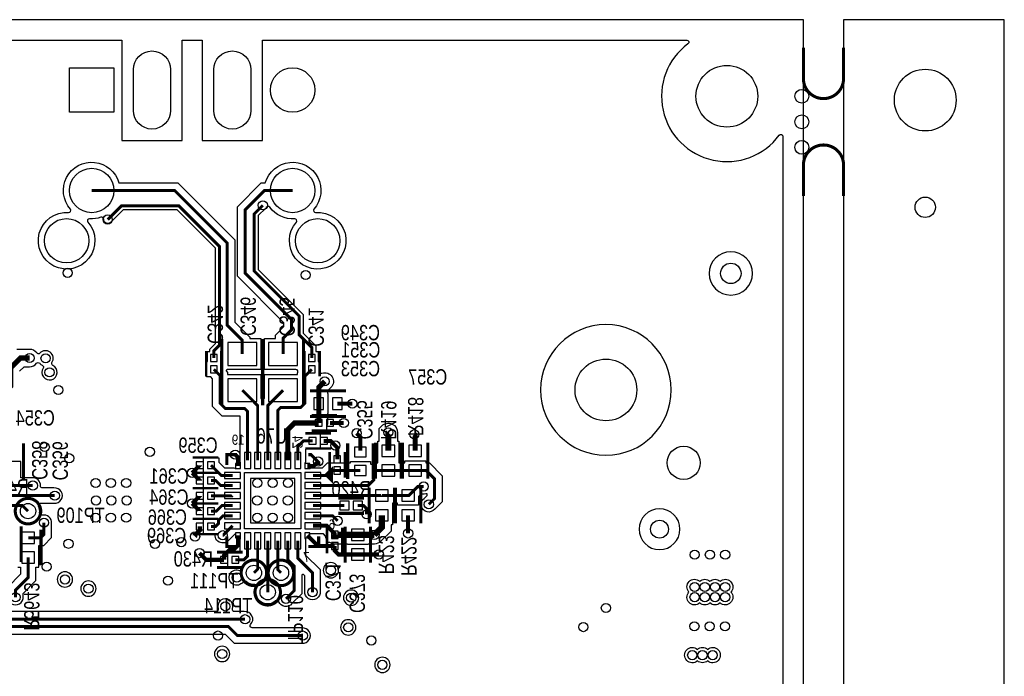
# Model space of a CAD drawing. Extents: x -394 to 5394, y -1015 to 6968.
# Tile 63 of 63: x 3464 to 5394, y 5682 to 6968. Entities that reach past the tile are written whole.
import ezdxf

# ---------------------------------------------------------------- set-up
doc = ezdxf.new("R2010")
doc.units = 0
for name, color, linetype in [('BG_OUTLINE', 95, 'CONTINUOUS'), ('ET_BOTTOM', 1, 'CONTINUOUS'), ('PG_SILKSCREEN_BOTTOM', 2, 'CONTINUOUS'), ('PIN_BOTTOM', 1, 'CONTINUOUS'), ('RD_SILKSCREEN_BOTTOM', 254, 'CONTINUOUS'), ('VC_BOTTOM', 1, 'CONTINUOUS')]:
    doc.layers.add(name, color=color, linetype=linetype)

msp = doc.modelspace()

# ---------------------------------------------------------------- linework, layer by layer
at = {"layer": 'BG_OUTLINE'}
msp.add_lwpolyline([(5000, 0), (5000, 6968.4848), (0, 6968.4848), (0, 0)], close=True, dxfattribs=at)
msp.add_lwpolyline([(5078.74, 0), (5393.7, 0), (5393.7, 6968.4848), (5078.74, 6968.4848), (5078.74, 0)], dxfattribs=at)
at = {"layer": 'BG_OUTLINE', "const_width": 6}
for points in [[(5078.74, 6913.9148), (5078.74, 6853.2848, -0.414214), (5039.37, 6813.9148, -0.414214), (5000, 6853.2848), (5000, 6913.9148)], [(5078.74, 6623.0548), (5078.74, 6683.6848, 0.414214), (5039.37, 6723.0548, 0.414214), (5000, 6683.6848), (5000, 6623.0548)]]:
    msp.add_lwpolyline(points, format="xyb", dxfattribs=at)
at = {"layer": 'ET_BOTTOM'}
for points in [[(3254.9845, 6928.4847), (3664.5041, 6928.4847), (3664.5041, 6731.6846), (3782.5045, 6731.6846), (3782.5045, 6928.4847), (3821.9841, 6928.4847), (3821.9841, 6731.6846), (3939.9845, 6731.6846), (3939.9845, 6928.4847), (4771.3884, 6928.4847, -0.722777), (4773.7714, 6921.272, 1.159345), (4952.7866, 6742.3024, -0.722877), (4959.9999, 6739.9202), (4959.9999, 1635.8132, -0.803016)], [(3464.0002, 6279.8288), (3472.886, 6288.7146), (3483.7443, 6288.7146, 0.233832), (3497.2574, 6295.3997, -0.480235), (3503.4995, 6295.5457, 0.107299), (3508.5344, 6291.6521, -0.453413), (3510.168, 6285.8606, 2.65908), (3529.1942, 6291.2275, -0.453413), (3527.5606, 6297.019, 0.925081), (3503.827, 6315.2208, -0.480239), (3497.5932, 6315.5745, 0.242624), (3483.7443, 6322.715), (3458.8026, 6322.715)], [(3441.088, 5838.6246, 1.114863), (3470.912, 5838.6246), (3470.9002, 5838.7326), (3470.9002, 5844.7281), (3495.885, 5869.7129), (3495.885, 5896.0651), (3501.485, 5896.0651), (3501.485, 5938.7477), (3511.4067, 5938.7477), (3526.6945, 5954.0355), (3526.6945, 5981.4422), (3526.7063, 5981.5502, 0.520481), (3508.2247, 5997.7441, -0.535191), (3503.3204, 6002.2448, 0.150147), (3501.388, 6015.615, -0.550338), (3505.0042, 6021.3246), (3531.4017, 6021.3246), (3531.5097, 6021.3128, 1.114863), (3531.5097, 6051.1368), (3531.4017, 6051.125), (3508.9838, 6051.125, -0.42645), (3504.9872, 6055.2913, 0.458891), (3488.3754, 6070.8268), (3488.2674, 6070.815), (3466.4345, 6070.815), (3466.4345, 6102.865), (3427.4341, 6102.865)], [(3325.4557, 5765.0998), (3866.8281, 5765.0998), (3884.8281, 5747.0998), (4017.2674, 5747.0998), (4017.3754, 5747.088, 1.114863), (4017.3754, 5776.912), (4017.2674, 5776.9002), (3919.7624, 5776.9002, -0.659299), (3916.8651, 5783.658, 0.69894), (3904.3754, 5808.912), (3904.2674, 5808.9002), (3885.1955, 5808.9002, -0.51624), (3881.4185, 5814.2169, 1.407644), (3853.0901, 5814.2169, -0.51624), (3849.3131, 5808.9002), (3307.5957, 5808.9002)]]:
    msp.add_lwpolyline(points, format="xyb", dxfattribs=at)
for points in [[(3997.6931, 5824.6044, -0.572609), (3972.0954, 5828.3725, 0.52111), (3965.7042, 5829.8382, -0.812834), (3929.3098, 5856.3553, 0.57366), (3925.3099, 5861.9849, -0.207475), (3907.9418, 5867.7506, 0.44718), (3902.0162, 5867.0881, -2.112835), (3895.9246, 5889.4751, 0.447175), (3901.3689, 5891.9064, -0.010772), (3901.6912, 5892.8434), (3901.8145, 5893.178), (3901.8145, 5895.5346), (3886.9743, 5895.5346, -0.054555), (3883.7517, 5895.8873), (3883.538, 5895.9346), (3871.9741, 5895.9346), (3871.9741, 5924.935), (3883.538, 5924.935), (3883.7517, 5924.9823, -0.054555), (3886.9743, 5925.335), (3896.0041, 5925.335), (3896.0041, 5947.6448, -0.08214), (3896.7976, 5952.4424), (3896.9041, 5952.7556), (3896.9041, 5963.1746), (3888.4462, 5963.1746), (3868.9062, 5943.6346), (3863.8069, 5943.6346), (3863.6989, 5943.6228, -0.42023), (3847.1322, 5957.2162, 0.388662), (3843.1477, 5960.8646), (3839.2879, 5960.8646, -0.054555), (3836.0653, 5961.2173), (3835.8516, 5961.2646), (3824.2877, 5961.2646), (3824.2877, 6110.265), (3835.8516, 6110.265), (3836.0653, 6110.3123, -0.109435), (3842.5105, 6110.3123), (3842.7242, 6110.265), (3854.2881, 6110.265), (3854.2881, 6101.8367), (3865.6298, 6090.495), (3881.3743, 6090.495, -0.08214), (3886.1719, 6089.7015), (3886.4851, 6089.595), (3896.9041, 6089.595), (3896.9041, 6100.014), (3896.7976, 6100.3272, -0.08214), (3896.0041, 6105.1248), (3896.0041, 6192.0998), (3860.828, 6192.0998), (3841.8941, 6211.0337), (3841.8941, 6265.2693), (3838.5124, 6268.651), (3830.0841, 6268.651), (3830.0841, 6280.2149), (3830.0368, 6280.4286, -0.109435), (3830.0368, 6286.8738), (3830.0841, 6287.0875), (3830.0841, 6298.6514), (3832.0841, 6298.6514), (3832.0841, 6318.6986), (3836.6841, 6318.6986), (3836.6841, 6322.8568), (3848.0998, 6334.2725), (3848.0998, 6520.7276), (3772.7276, 6596.0998), (3667.0219, 6596.0998), (3642.3606, 6571.4385, -0.686395), (3628.8839, 6577.4192, 0.531632), (3623.5784, 6581.3981, -0.102103), (3601.3356, 6578.4832, 0.669827), (3598.0274, 6571.8661, -5.057554), (3560.243, 6590.7564, 0.669827), (3563.5512, 6597.3735, -1.251501), (3658.857, 6648.735), (3774.3371, 6648.735), (3885.9002, 6537.1719), (3885.9002, 6376.1719), (3915.3345, 6346.7376), (3915.3345, 6344.121), (3936.9345, 6344.121), (3936.9345, 6283.1206), (3871.0154, 6283.1206, 0.668179), (3869.6012, 6279.7064), (3871.6945, 6277.6131), (3871.6945, 6273.255), (3936.9345, 6273.255), (3936.9345, 6227.3267), (3940.4343, 6223.8269), (3943.9341, 6227.3267), (3943.9341, 6273.255), (4008.3441, 6273.255), (4008.3441, 6276.1731), (4008.4632, 6276.2922, 0.668175), (4005.6348, 6283.1206), (3943.9341, 6283.1206), (3943.9341, 6344.121), (3965.5341, 6344.121), (3965.5341, 6350.6062), (3982.0998, 6367.1719), (3982.0998, 6374.8281), (3891.0998, 6465.8281), (3891.0998, 6602.1718), (3937.663, 6648.735), (3945.6316, 6648.735, -1.251501), (4040.9374, 6597.3735, 0.669827), (4044.2456, 6590.7564, -5.057554), (4006.4612, 6571.8661, 0.669827), (4003.153, 6578.4832, -0.259008), (3954.2563, 6601.1265, 0.537756), (3947.5894, 6600.8181, -0.061985), (3946.3906, 6599.2785), (3931.9002, 6584.7881), (3931.9002, 6479.2724), (4019.9002, 6391.2724), (4019.9002, 6354.2724), (4044.7945, 6329.3781), (4044.7945, 6318.6986), (4049.3945, 6318.6986), (4049.3945, 6298.6514), (4051.3945, 6298.6514), (4051.3945, 6287.0875), (4051.4418, 6286.8738, -0.109435), (4051.4418, 6280.4286), (4051.3945, 6280.2149), (4051.3945, 6279.9343, 0.511363), (4056.6527, 6276.1373, -0.790698), (4074.021, 6247.979), (4067.2845, 6241.2426), (4067.2845, 6235.9254), (4067.7845, 6235.9254), (4067.7845, 6196.925), (4067.2845, 6196.925), (4067.2845, 6178.4948, -0.116257), (4065.495, 6170.9027), (4065.2845, 6170.4809), (4065.2845, 6163.9946), (4059.1743, 6163.9946), (4058.7134, 6163.7314, -0.079093), (4053.7128, 6161.8439), (4052.1161, 6161.5151), (4052.1161, 6157.885), (4053.0909, 6157.885), (4053.0909, 6128.8846), (4041.527, 6128.8846), (4041.3133, 6128.8373, -0.054555), (4038.0907, 6128.4846), (4026.4962, 6128.4846), (4024.2245, 6126.2129), (4024.2245, 6105.1248, -0.08214), (4023.431, 6100.3272), (4023.3245, 6100.014), (4023.3245, 6089.595), (4033.7435, 6089.595), (4034.0567, 6089.7015, -0.08214), (4038.8543, 6090.495), (4057.4229, 6090.495), (4067.1893, 6100.2614), (4072.1141, 6100.2614), (4072.1141, 6100.3614), (4101.1145, 6100.3614), (4101.1145, 6100.265), (4112.4341, 6100.265), (4112.4341, 6102.865), (4151.4345, 6102.865), (4151.4345, 6099.4755, 0.668179), (4154.8487, 6098.0613), (4157.0524, 6100.265), (4166.1193, 6100.265), (4166.1193, 6142.9476), (4168.6193, 6142.9476), (4168.6193, 6167.4359), (4173.9162, 6172.7329, -0.686342), (4204.6222, 6159.1087), (4204.6197, 6159.0589), (4204.6197, 6142.9476), (4207.1197, 6142.9476), (4207.1197, 6100.265), (4218.8173, 6100.265), (4218.8173, 6104.365), (4259.8177, 6104.365), (4259.8177, 6100.265), (4267.1562, 6100.265), (4292.3115, 6075.1097), (4292.3115, 6024.2394), (4277.7612, 6009.6891), (4277.6931, 6009.6044, -1.114862), (4256.6044, 6030.6931), (4256.6891, 6030.7612), (4262.5111, 6036.5832), (4262.5111, 6039.6092), (4260.2409, 6039.6092), (4259.9804, 6039.5375, -0.094553), (4254.3754, 6039.088), (4254.2674, 6039.0998), (4250.4405, 6039.0998), (4245.9045, 6034.5638), (4245.9045, 6017.2259), (4204.9041, 6017.2259), (4204.9041, 6021.3259), (4194.5045, 6021.3259), (4194.5045, 5978.6433), (4192.0045, 5978.6433), (4192.0045, 5966.5289), (4172.1524, 5946.6767, -0.198912), (4159.4243, 5941.4046), (4147.4345, 5941.4046), (4147.4345, 5940.4046), (4106.4341, 5940.4046), (4106.4341, 5941.4046), (4081.6143, 5941.4046, -0.139685), (4072.1269, 5944.1078), (4071.6426, 5944.4082), (4067.1141, 5944.4082), (4067.1141, 5948.7214), (4066.7641, 5949.2323, -0.103826), (4063.9271, 5956.0624), (4063.8125, 5956.6689), (4059.3068, 5961.1746), (4038.8543, 5961.1746, -0.119534), (4031.5243, 5962.9524), (4031.0931, 5963.1746), (4023.3245, 5963.1746), (4023.3245, 5952.7556), (4023.431, 5952.4424, -0.08214), (4024.2245, 5947.6448), (4024.2245, 5919.8476), (4052.9002, 5891.1719), (4052.9002, 5848.7326), (4052.912, 5848.6246, -1.114863), (4023.088, 5848.6246), (4023.0998, 5848.7326), (4023.0998, 5878.8281), (4020.4887, 5881.4392, 0.668179), (4017.0745, 5880.025), (4017.0745, 5844.0024), (3997.7612, 5824.6891)], [(4900.2602, 6471.5148, 1), (4815.2598, 6471.5148, 1)], [(4740.9502, 6243.23, 1), (4485.0498, 6243.23, 1)], [(4758.1263, 5970.3938, 1), (4678.1259, 5970.3938, 1)], [(4089.0154, 5890, 1), (4059.015, 5890, 1)], [(3568.0002, 5872, 1), (3537.9998, 5872, 1)], [(3614.0002, 5854, 1), (3583.9998, 5854, 1)], [(4816.79, 5826.0394, -0.381959), (4796.79, 5826.0394, -0.945813), (4775.6094, 5847.22, -0.945813), (4796.79, 5868.4006, -0.381959), (4816.79, 5868.4006, -0.381959), (4836.79, 5868.4006, -0.945813), (4857.9706, 5847.22, -0.945813), (4836.79, 5826.0394, -0.381959)], [(4128.7845, 5836.2348, 1), (4098.7841, 5836.2348, 1)], [(4123.1145, 5778.0948, 1), (4093.1141, 5778.0948, 1)], [(3876.0002, 5726, 1), (3845.9998, 5726, 1)], [(4812.17, 5712.5494, -0.381959), (4792.17, 5712.5494, -2.236033), (4792.17, 5734.9106, -0.381959), (4812.17, 5734.9106, -2.236033)], [(4189.9945, 5704.6948, 1), (4159.9941, 5704.6948, 1)]]:
    msp.add_lwpolyline(points, format="xyb", close=True, dxfattribs=at)
for points, const_width in [([(3900.4343, 6313.6208), (3900.4343, 6340.5657), (3871, 6370), (3871, 6531), (3768.1652, 6633.8348), (3605.3943, 6633.8348)], 5.8), ([(3980.4343, 6313.6208), (3980.4343, 6344.4343), (3997, 6361), (3997, 6381), (3906, 6472), (3906, 6595.9999), (3943.8349, 6633.8348), (3999.0943, 6633.8348)], 5.8), ([(3844.5843, 6305.6984), (3844.5843, 6319.5844), (3856, 6331.0001), (3856, 6524), (3776, 6604), (3663.7495, 6604), (3636.7743, 6577.0248)], 5.8), ([(3940.8043, 6604.8648), (3924, 6588.0605), (3924, 6476), (4012, 6388), (4012, 6351), (4036.8943, 6326.1057), (4036.8943, 6305.6984)], 5.8), ([(3356.0939, 6185.7048), (3357, 6185.7048), (3357, 6214.4705), (3376.5295, 6234), (3430, 6234), (3447, 6251), (3447, 6286.8705), (3465.8443, 6305.7148), (3483.7443, 6305.7148)], 10), ([(3844.5843, 6283.6512), (3856.7943, 6271.4412), (3856.7943, 6217.2056), (3866.9999, 6207), (3905.1043, 6207), (3910.9043, 6201.2), (3910.9043, 6105.1248)], 5.8), ([(4036.8943, 6283.6512), (4023.2443, 6270.0012), (4023.2443, 6217.2444), (4014.9999, 6209), (3975.7543, 6209), (3969.9543, 6203.2), (3969.9543, 6105.1248)], 5.8), ([(4062, 6260), (4050.2843, 6248.2843), (4050.2843, 6216.4252)], 10), ([(3900.4343, 6242.7548), (3930.5843, 6212.6048), (3930.5843, 6105.1248)], 5.8), ([(3980.4343, 6242.7548), (3950.2743, 6212.5948), (3950.2743, 6105.1248)], 5.8), ([(4050.2843, 6216.4252), (4050.2843, 6178.4948)], 10), ([(4086.5047, 6216.4252), (4116.2547, 6216.4252)], 8), ([(4050.2843, 6178.4948), (4002.7043, 6178.4948), (3989.6443, 6165.4348), (3989.6443, 6105.1248)], 10), ([(4072.3315, 6178.4948), (4099.3343, 6178.4948)], 8), ([(4131.9343, 6123.9448), (4131.9343, 6151.0748), (4124.4743, 6158.5348)], 8), ([(4186.6195, 6123.9474), (4186.6195, 6159.98), (4186.6443, 6160.0048)], 12), ([(4237.5843, 6156.4048), (4239.3175, 6154.6716), (4239.3175, 6123.9474)], 10), ([(4038.0907, 6143.3848), (4020.3243, 6143.3848), (4009.3243, 6132.3848), (4009.3243, 6105.1248)], 5.8), ([(4060.1379, 6143.3848), (4073.6743, 6143.3848), (4082.7743, 6134.2848)], 8), ([(4086.6143, 6107.4084), (4086.6143, 6130.4448), (4082.7743, 6134.2848)], 8), ([(3892.2043, 6094.2948), (3892.2043, 6110.9048), (3886.6243, 6116.4848)], 8), ([(3817.2407, 6095.7648), (3817.2407, 6095.7576), (3802.2479, 6080.7648)], 8), ([(3839.2879, 6095.7648), (3859.4579, 6075.5948), (3881.3743, 6075.5948)], 5.8), ([(4049.1743, 6103.0348), (4040.4343, 6094.2948), (4028.0243, 6094.2948)], 8), ([(3817.2407, 6065.7648), (3817.2407, 6065.772), (3802.2479, 6080.7648)], 8), ([(4186.6195, 6085.3648), (4163.2243, 6085.3648), (4158, 6080.1405), (4158, 6067.0001), (4146.9147, 6055.9148), (4038.8543, 6055.9148)], 5.8), ([(4086.6143, 6085.3612), (4073.3612, 6085.3612), (4063.5948, 6075.5948), (4038.8543, 6075.5948)], 5.8), ([(4131.9343, 6085.3648), (4108.5343, 6085.3648), (4108.5307, 6085.3612), (4086.6143, 6085.3612)], 5.8), ([(4239.3175, 6085.3648), (4186.6195, 6085.3648)], 5.8), ([(4266, 6019), (4277.4113, 6030.4113), (4277.4113, 6068.9378), (4260.9843, 6085.3648), (4239.3175, 6085.3648)], 5.8), ([(3353.8543, 6055.9148), (3490, 6055.9148)], 5.8), ([(3881.3743, 6055.9148), (3858.0851, 6055.9148), (3848.2351, 6065.7648), (3839.2879, 6065.7648)], 5.8), ([(3353.8543, 6036.2248), (3533.1343, 6036.2248)], 5.8), ([(3817.2407, 6035.7648), (3817.2407, 6035.7576), (3802.2479, 6020.7648)], 8), ([(3839.2879, 6035.7648), (3880.9143, 6035.7648), (3881.3743, 6036.2248)], 5.8), ([(4038.8543, 6036.2248), (4174.003, 6036.2248), (4174.0043, 6036.2261)], 5.8), ([(4174.0043, 6036.2261), (4225.4043, 6036.2261)], 5.8), ([(4225.4043, 6036.2261), (4226.4947, 6036.2261), (4244.2686, 6054), (4256, 6054)], 5.8), ([(3817.2407, 6005.7648), (3817.2407, 6005.772), (3802.2479, 6020.7648)], 8), ([(3435.4664, 6016.5448), (3469.8343, 6016.5448), (3480.5943, 6005.7848)], 5.8), ([(3881.3743, 6016.5448), (3860.5448, 6016.5448), (3849.7648, 6005.7648), (3839.2879, 6005.7648)], 5.8), ([(4100.7543, 6016.5448), (4038.8543, 6016.5448)], 5.8), ([(4126.7385, 6016.5448), (4138.2243, 6016.5448), (4144.0243, 6010.7448), (4144.0243, 5999.6548)], 5.8), ([(4174.0043, 5997.6435), (4174.0043, 5973.9848), (4159.4243, 5959.4048)], 12), ([(4225.4043, 5997.6435), (4225.4043, 5962.1448)], 8), ([(3480.9848, 5953.6479), (3505.2348, 5953.6479), (3511.7943, 5960.2074), (3511.7943, 5983.1748)], 5.8), ([(3881.3743, 5996.8548), (3862.8548, 5996.8548), (3854, 5988), (3854, 5981.5694), (3848.1954, 5975.7648), (3839.2879, 5975.7648)], 5.8), ([(4038.8543, 5996.8548), (4077.1743, 5996.8548), (4087.2143, 5986.8148)], 5.8), ([(3817.2407, 5975.7648), (3817.2407, 5968.2408), (3808.2695, 5959.2696), (3808.2695, 5956.2695), (3808, 5956)], 8), ([(3881.3743, 5977.1748), (3862.7343, 5958.5348), (3862.0743, 5958.5348)], 5.8), ([(3892.2043, 5958.4748), (3892.2043, 5939), (3884.2043, 5931), (3876.5095, 5931), (3864.9343, 5919.4248), (3864.9343, 5910.4348)], 8), ([(4081.6143, 5937.3612), (4049.1379, 5937.3612), (4028.0243, 5958.4748)], 8), ([(4038.8543, 5977.1748), (4065.9343, 5977.1748), (4081.6143, 5961.4948), (4081.6143, 5959.4084)], 8), ([(4126.9343, 5959.4048), (4081.6143, 5959.4048), (4081.6143, 5959.4084)], 12), ([(4126.9343, 5959.4048), (4159.4243, 5959.4048)], 12), ([(3910.9043, 5947.6448), (3910.9043, 5917.9448), (3903.3943, 5910.4348), (3886.9743, 5910.4348)], 5.8), ([(3930.5843, 5947.6448), (3930.5843, 5892.2048), (3923.2743, 5884.8948)], 5.8), ([(3950.2743, 5947.6448), (3950.2743, 5846.8948)], 5.8), ([(3976.2743, 5884.8948), (3969.9543, 5891.2148), (3969.9543, 5947.6448)], 5.8), ([(3986, 5834), (4002.1743, 5850.1743), (4002.1743, 5897.8257), (3989.6443, 5910.3557), (3989.6443, 5947.6448)], 5.8), ([(4038, 5847), (4038, 5885), (4009.3243, 5913.6757), (4009.3243, 5947.6448)], 5.8), ([(3864.9343, 5910.4348), (3829.7743, 5910.4348), (3816.5743, 5923.6348)], 8), ([(4126.9343, 5920.8248), (4089, 5920.8248), (4081.6143, 5928.2105), (4081.6143, 5937.3612)], 8), ([(4126.9343, 5920.8248), (4168.1143, 5920.8248)], 8), ([(3480.9848, 5915.0653), (3480.9848, 5875.8848), (3456, 5850.9), (3456, 5837)], 5.8), ([(2172, 5548), (2660, 5548), (2710, 5598), (3117.7676, 5598), (3313.7676, 5794), (3906, 5794)], 5.8), ([(2250, 5518), (2264, 5532), (2665, 5532), (2715, 5582), (3121.2838, 5582), (3319.2838, 5780), (3873, 5780), (3891, 5762), (4019, 5762)], 5.8)]:
    msp.add_lwpolyline(points, dxfattribs=dict(at, const_width=const_width))
msp.add_lwpolyline([(3904.8745, 5971.145), (3904.8745, 6081.6246), (4015.3541, 6081.6246), (4015.3541, 5971.145)], close=True, dxfattribs=at)
msp.add_lwpolyline([(3460.4846, 5896.0651), (3466.0846, 5896.0651), (3466.0846, 5882.0567), (3441.0998, 5857.0719)], dxfattribs=at)
at = {"layer": 'PG_SILKSCREEN_BOTTOM'}
for points, const_width in [([(3860.4343, 6343.1878), (3860.4343, 6213.1878)], 6), ([(3940.4343, 6343.1878), (3940.4343, 6213.1878)], 6), ([(3940.4343, 6343.1878), (3940.4343, 6213.1878)], 6), ([(4020.4343, 6343.1878), (4020.4343, 6213.1878)], 6), ([(3829.5843, 6319.6748), (3829.5843, 6269.6748)], 5), ([(3859.5843, 6319.6748), (3859.5843, 6269.6748)], 5), ([(4021.8943, 6319.6748), (4021.8943, 6269.6748)], 5), ([(4051.8943, 6319.6748), (4051.8943, 6269.6748)], 5), ([(4033.3945, 6241.4252), (4103.3945, 6241.4252)], 6), ([(4033.3945, 6191.4252), (4103.3945, 6191.4252)], 6), ([(4036.3079, 6193.4948), (4086.3079, 6193.4948)], 5), ([(4024.1143, 6158.3848), (4074.1143, 6158.3848)], 5), ([(4036.3079, 6163.4948), (4086.3079, 6163.4948)], 5), ([(3471.9343, 6068.475), (3471.9343, 6138.475)], 6), ([(4106.9343, 6068.475), (4106.9343, 6138.475)], 6), ([(4156.9343, 6068.475), (4156.9343, 6138.475)], 6), ([(4161.6195, 6069.6561), (4161.6195, 6139.6561)], 6), ([(4211.6195, 6069.6561), (4211.6195, 6139.6561)], 6), ([(4214.3175, 6139.6561), (4214.3175, 6069.6561)], 6), ([(4264.3175, 6139.6561), (4264.3175, 6069.6561)], 6), ([(3890.1143, 6116.3848), (3870.1143, 6116.3848), (3870.1143, 6096.3848)], 6), ([(4024.1143, 6128.3848), (4074.1143, 6128.3848)], 5), ([(4030.1143, 6116.3848), (4035.1143, 6116.3848), (4050.1143, 6101.3848), (4050.1143, 6096.3848)], 6), ([(4071.6143, 6071.3848), (4071.6143, 6121.3848)], 5), ([(4101.6143, 6071.3848), (4101.6143, 6121.3848)], 5), ([(3853.2643, 6110.7648), (3803.2643, 6110.7648)], 5), ([(3853.2643, 6080.7648), (3803.2643, 6080.7648)], 5), ([(3853.2643, 6080.7648), (3803.2643, 6080.7648)], 5), ([(4065.1143, 6076.3848), (4075.1143, 6086.3848), (4075.1143, 6066.3848), (4065.1143, 6076.3848)], 6), ([(3853.2643, 6050.7648), (3803.2643, 6050.7648)], 5), ([(3853.2643, 6050.7648), (3803.2643, 6050.7648)], 5), ([(4149.0043, 6051.9348), (4149.0043, 5981.9348)], 6), ([(4199.0043, 6051.9348), (4199.0043, 5981.9348)], 6), ([(4200.4043, 5981.9348), (4200.4043, 6051.9348)], 6), ([(4250.4043, 5981.9348), (4250.4043, 6051.9348)], 6), ([(3853.2643, 6020.7648), (3803.2643, 6020.7648)], 5), ([(3853.2643, 6020.7648), (3803.2643, 6020.7648)], 5), ([(4088.7464, 6031.5448), (4138.7464, 6031.5448)], 6), ([(4088.7464, 6001.5448), (4138.7464, 6001.5448)], 6), ([(3853.2643, 5990.7648), (3803.2643, 5990.7648)], 5), ([(3853.2643, 5990.7648), (3803.2643, 5990.7648)], 5), ([(3466.9343, 5976.2946), (3466.9343, 5906.2946)], 6), ([(3505.9848, 5899.3566), (3505.9848, 5969.3566)], 6), ([(3853.2643, 5960.7648), (3803.2643, 5960.7648)], 5), ([(4066.6143, 5973.3848), (4066.6143, 5923.3848)], 5), ([(4096.6143, 5973.3848), (4096.6143, 5923.3848)], 5), ([(4101.9343, 5975.1148), (4101.9343, 5905.1148)], 6), ([(4151.9343, 5975.1148), (4151.9343, 5905.1148)], 6), ([(3890.1143, 5936.3848), (3870.1143, 5936.3848), (3870.1143, 5956.3848)], 6), ([(4050.1143, 5956.3848), (4050.1143, 5936.3848), (4030.1143, 5936.3848)], 6), ([(3900.9543, 5925.4348), (3850.9543, 5925.4348)], 6), ([(3900.9543, 5895.4348), (3850.9543, 5895.4348)], 6)]:
    msp.add_lwpolyline(points, dxfattribs=dict(at, const_width=const_width))
at = {"layer": 'PG_SILKSCREEN_BOTTOM', "const_width": 6}
for points in [[(3505.5943, 6005.7848, 1), (3455.5943, 6005.7848, 1), (3505.5943, 6005.7848)], [(3948.2743, 5884.8948, 1), (3898.2743, 5884.8948, 1), (3948.2743, 5884.8948)], [(4001.2743, 5884.8948, 1), (3951.2743, 5884.8948, 1), (4001.2743, 5884.8948)], [(3975.2743, 5846.8948, 1), (3925.2743, 5846.8948, 1), (3975.2743, 5846.8948)]]:
    msp.add_lwpolyline(points, format="xyb", dxfattribs=at)
at = {"layer": 'PIN_BOTTOM'}
for points in [[(3687.0043, 6790.6848), (3687.0043, 6870.6848, -1), (3760.0043, 6870.6848), (3760.0043, 6790.6848, -1)], [(3844.4843, 6790.6848), (3844.4843, 6870.6848, -1), (3917.4843, 6870.6848), (3917.4843, 6790.6848, -1)]]:
    msp.add_lwpolyline(points, format="xyb", close=True, dxfattribs=at)
for points in [[(3648.8943, 6874.1848), (3648.8943, 6787.1848), (3561.8943, 6787.1848), (3561.8943, 6874.1848)], [(3928.9343, 6336.1208), (3871.9343, 6336.1208), (3871.9343, 6291.1208), (3928.9343, 6291.1208)], [(4008.9343, 6336.1208), (3951.9343, 6336.1208), (3951.9343, 6291.1208), (4008.9343, 6291.1208)], [(3851.0843, 6312.6984), (3838.0843, 6312.6984), (3838.0843, 6298.6984), (3851.0843, 6298.6984)], [(4043.3943, 6312.6984), (4030.3943, 6312.6984), (4030.3943, 6298.6984), (4043.3943, 6298.6984)], [(3851.0843, 6290.6512), (3838.0843, 6290.6512), (3838.0843, 6276.6512), (3851.0843, 6276.6512)], [(4043.3943, 6290.6512), (4030.3943, 6290.6512), (4030.3943, 6276.6512), (4043.3943, 6276.6512)], [(3928.9343, 6265.2548), (3871.9343, 6265.2548), (3871.9343, 6220.2548), (3928.9343, 6220.2548)], [(4008.9343, 6265.2548), (3951.9343, 6265.2548), (3951.9343, 6220.2548), (4008.9343, 6220.2548)], [(4040.7843, 6227.9252), (4040.7843, 6204.9252), (4059.7843, 6204.9252), (4059.7843, 6227.9252)], [(4077.0047, 6227.9252), (4077.0047, 6204.9252), (4096.0047, 6204.9252), (4096.0047, 6227.9252)], [(4043.2843, 6184.9948), (4043.2843, 6171.9948), (4057.2843, 6171.9948), (4057.2843, 6184.9948)], [(4065.3315, 6184.9948), (4065.3315, 6171.9948), (4079.3315, 6171.9948), (4079.3315, 6184.9948)], [(4031.0907, 6149.8848), (4031.0907, 6136.8848), (4045.0907, 6136.8848), (4045.0907, 6149.8848)], [(4053.1379, 6149.8848), (4053.1379, 6136.8848), (4067.1379, 6136.8848), (4067.1379, 6149.8848)], [(3904.9043, 6089.6248), (3916.9043, 6089.6248), (3916.9043, 6120.6248), (3904.9043, 6120.6248)], [(3924.5843, 6089.6248), (3936.5843, 6089.6248), (3936.5843, 6120.6248), (3924.5843, 6120.6248)], [(3944.2743, 6089.6248), (3956.2743, 6089.6248), (3956.2743, 6120.6248), (3944.2743, 6120.6248)], [(3963.9543, 6089.6248), (3975.9543, 6089.6248), (3975.9543, 6120.6248), (3963.9543, 6120.6248)], [(3983.6443, 6089.6248), (3995.6443, 6089.6248), (3995.6443, 6120.6248), (3983.6443, 6120.6248)], [(4003.3243, 6089.6248), (4015.3243, 6089.6248), (4015.3243, 6120.6248), (4003.3243, 6120.6248)], [(4120.4343, 6112.0852), (4143.4343, 6112.0852), (4143.4343, 6131.0852), (4120.4343, 6131.0852)], [(4174.1195, 6112.9474), (4199.1195, 6112.9474), (4199.1195, 6134.9474), (4174.1195, 6134.9474)], [(4251.8175, 6134.9474), (4226.8175, 6134.9474), (4226.8175, 6112.9474), (4251.8175, 6112.9474)], [(3824.2407, 6089.2648), (3824.2407, 6102.2648), (3810.2407, 6102.2648), (3810.2407, 6089.2648)], [(3846.2879, 6089.2648), (3846.2879, 6102.2648), (3832.2879, 6102.2648), (3832.2879, 6089.2648)], [(3897.2043, 6089.2948), (3897.2043, 6099.2948), (3887.2043, 6099.2948), (3887.2043, 6089.2948)], [(4033.0243, 6089.2948), (4033.0243, 6099.2948), (4023.0243, 6099.2948), (4023.0243, 6089.2948)], [(4080.1143, 6100.4084), (4093.1143, 6100.4084), (4093.1143, 6114.4084), (4080.1143, 6114.4084)], [(3896.8743, 6069.5948), (3896.8743, 6081.5948), (3865.8743, 6081.5948), (3865.8743, 6069.5948)], [(4054.3543, 6069.5948), (4054.3543, 6081.5948), (4023.3543, 6081.5948), (4023.3543, 6069.5948)], [(4080.1143, 6078.3612), (4093.1143, 6078.3612), (4093.1143, 6092.3612), (4080.1143, 6092.3612)], [(4120.4343, 6075.8648), (4143.4343, 6075.8648), (4143.4343, 6094.8648), (4120.4343, 6094.8648)], [(4174.1195, 6074.3648), (4199.1195, 6074.3648), (4199.1195, 6096.3648), (4174.1195, 6096.3648)], [(4251.8175, 6096.3648), (4226.8175, 6096.3648), (4226.8175, 6074.3648), (4251.8175, 6074.3648)], [(3824.2407, 6059.2648), (3824.2407, 6072.2648), (3810.2407, 6072.2648), (3810.2407, 6059.2648)], [(3846.2879, 6059.2648), (3846.2879, 6072.2648), (3832.2879, 6072.2648), (3832.2879, 6059.2648)], [(3896.8743, 6049.9148), (3896.8743, 6061.9148), (3865.8743, 6061.9148), (3865.8743, 6049.9148)], [(4003.6143, 5982.8848), (4003.6143, 6069.8848), (3916.6143, 6069.8848), (3916.6143, 5982.8848)], [(4054.3543, 6049.9148), (4054.3543, 6061.9148), (4023.3543, 6061.9148), (4023.3543, 6049.9148)], [(3824.2407, 6029.2648), (3824.2407, 6042.2648), (3810.2407, 6042.2648), (3810.2407, 6029.2648)], [(3846.2879, 6029.2648), (3846.2879, 6042.2648), (3832.2879, 6042.2648), (3832.2879, 6029.2648)], [(3896.8743, 6030.2248), (3896.8743, 6042.2248), (3865.8743, 6042.2248), (3865.8743, 6030.2248)], [(4054.3543, 6030.2248), (4054.3543, 6042.2248), (4023.3543, 6042.2248), (4023.3543, 6030.2248)], [(4186.5043, 6047.2261), (4161.5043, 6047.2261), (4161.5043, 6025.2261), (4186.5043, 6025.2261)], [(4212.9043, 6025.2261), (4237.9043, 6025.2261), (4237.9043, 6047.2261), (4212.9043, 6047.2261)], [(3896.8743, 6010.5448), (3896.8743, 6022.5448), (3865.8743, 6022.5448), (3865.8743, 6010.5448)], [(4054.3543, 6010.5448), (4054.3543, 6022.5448), (4023.3543, 6022.5448), (4023.3543, 6010.5448)], [(4091.7543, 6025.0448), (4091.7543, 6008.0448), (4109.7543, 6008.0448), (4109.7543, 6025.0448)], [(4117.7385, 6025.0448), (4117.7385, 6008.0448), (4135.7385, 6008.0448), (4135.7385, 6025.0448)], [(3824.2407, 5999.2648), (3824.2407, 6012.2648), (3810.2407, 6012.2648), (3810.2407, 5999.2648)], [(3846.2879, 5999.2648), (3846.2879, 6012.2648), (3832.2879, 6012.2648), (3832.2879, 5999.2648)], [(3896.8743, 5990.8548), (3896.8743, 6002.8548), (3865.8743, 6002.8548), (3865.8743, 5990.8548)], [(4054.3543, 5990.8548), (4054.3543, 6002.8548), (4023.3543, 6002.8548), (4023.3543, 5990.8548)], [(4186.5043, 6008.6435), (4161.5043, 6008.6435), (4161.5043, 5986.6435), (4186.5043, 5986.6435)], [(4212.9043, 5986.6435), (4237.9043, 5986.6435), (4237.9043, 6008.6435), (4212.9043, 6008.6435)], [(3824.2407, 5969.2648), (3824.2407, 5982.2648), (3810.2407, 5982.2648), (3810.2407, 5969.2648)], [(3846.2879, 5969.2648), (3846.2879, 5982.2648), (3832.2879, 5982.2648), (3832.2879, 5969.2648)], [(3896.8743, 5971.1748), (3896.8743, 5983.1748), (3865.8743, 5983.1748), (3865.8743, 5971.1748)], [(4054.3543, 5971.1748), (4054.3543, 5983.1748), (4023.3543, 5983.1748), (4023.3543, 5971.1748)], [(3468.4848, 5942.6479), (3493.4848, 5942.6479), (3493.4848, 5964.6479), (3468.4848, 5964.6479)], [(3897.2043, 5953.4748), (3897.2043, 5963.4748), (3887.2043, 5963.4748), (3887.2043, 5953.4748)], [(3904.9043, 5932.1448), (3916.9043, 5932.1448), (3916.9043, 5963.1448), (3904.9043, 5963.1448)], [(3924.5843, 5932.1448), (3936.5843, 5932.1448), (3936.5843, 5963.1448), (3924.5843, 5963.1448)], [(3944.2743, 5932.1448), (3956.2743, 5932.1448), (3956.2743, 5963.1448), (3944.2743, 5963.1448)], [(3963.9543, 5932.1448), (3975.9543, 5932.1448), (3975.9543, 5963.1448), (3963.9543, 5963.1448)], [(3983.6443, 5932.1448), (3995.6443, 5932.1448), (3995.6443, 5963.1448), (3983.6443, 5963.1448)], [(4003.3243, 5932.1448), (4015.3243, 5932.1448), (4015.3243, 5963.1448), (4003.3243, 5963.1448)], [(4033.0243, 5953.4748), (4033.0243, 5963.4748), (4023.0243, 5963.4748), (4023.0243, 5953.4748)], [(4088.1143, 5966.4084), (4075.1143, 5966.4084), (4075.1143, 5952.4084), (4088.1143, 5952.4084)], [(4139.4343, 5970.4048), (4114.4343, 5970.4048), (4114.4343, 5948.4048), (4139.4343, 5948.4048)], [(4088.1143, 5944.3612), (4075.1143, 5944.3612), (4075.1143, 5930.3612), (4088.1143, 5930.3612)], [(3468.4848, 5904.0653), (3493.4848, 5904.0653), (3493.4848, 5926.0653), (3468.4848, 5926.0653)], [(4139.4343, 5931.8248), (4114.4343, 5931.8248), (4114.4343, 5909.8248), (4139.4343, 5909.8248)], [(3871.9343, 5903.9348), (3871.9343, 5916.9348), (3857.9343, 5916.9348), (3857.9343, 5903.9348)], [(3893.9743, 5903.9348), (3893.9743, 5916.9348), (3879.9743, 5916.9348), (3879.9743, 5903.9348)]]:
    msp.add_lwpolyline(points, close=True, dxfattribs=at)
for centre, radius in [((3999.0943, 6830.6848), 43.5), ((4850, 6818.5048), 60.5), ((5238.74, 6811.0048), 60.5), ((4997, 6818.4848), 13.5), ((4997, 6768.4848), 13.5), ((4997, 6718.4848), 13.5), ((3605.3943, 6633.8348), 43.5), ((3999.0943, 6633.8348), 43.5), ((5238.74, 6601.0048), 20), ((3556.1843, 6535.4048), 43.5), ((4048.3043, 6535.4048), 43.5), ((4857.76, 6471.5148), 20), ((4613, 6243.23), 60.5), ((4765.37, 6100.32), 32.5), ((3480.5943, 6005.7848), 15), ((4718.1261, 5970.3938), 17.5), ((3923.2743, 5884.8948), 15), ((3976.2743, 5884.8948), 15), ((3950.2743, 5846.8948), 15)]:
    msp.add_circle(centre, radius, dxfattribs=at)
at = {"layer": 'VC_BOTTOM'}
for centre in [(3940.8043, 6604.8648), (3636.7743, 6577.0248), (3558.3443, 6472.6048), (4024.6443, 6468.4048), (3483.7443, 6305.7148), (3514.9843, 6305.1948), (3522.7443, 6277.6848), (3540, 6243), (4062, 6260), (4116.2547, 6216.4252), (4099.3343, 6178.4948), (4124.4743, 6158.5348), (4186.6443, 6160.0048), (4237.5843, 6156.4048), (3513.3743, 6131.3348), (4082.7743, 6134.2848), (3561.3743, 6109.3848), (3719.2743, 6122.0348), (3886.6243, 6116.4848), (4049.1743, 6103.0348), (3802.2479, 6080.7648), (3490, 6055.9148), (3613, 6061), (3643, 6061), (3673, 6061), (3930, 6061), (3960, 6061), (3990, 6061), (4256, 6054), (3533.1343, 6036.2248), (3613.9343, 6026.7348), (3643.9343, 6026.7348), (3673.9343, 6026.7348), (3802.2479, 6020.7648), (3929.6743, 6026.7348), (3959.6743, 6026.7348), (3989.6743, 6026.7348), (4266, 6019), (3613, 5993), (3643, 5993), (3673, 5993), (3930, 5993), (3960, 5993), (3990, 5993), (4144.0243, 5999.6548), (3511.7943, 5983.1748), (4087.2143, 5986.8148), (3808, 5956), (3862.0743, 5958.5348), (4159.4243, 5959.4048), (4225.4043, 5962.1448), (3559.8743, 5941.8848), (3729.3743, 5941.3848), (3781, 5945), (3816.5743, 5923.6348), (4168.1143, 5920.8248), (4786.8, 5920.51), (4816.8, 5920.51), (4846.8, 5920.51), (3517, 5897), (3889.7943, 5875.7848), (4074.0152, 5890), (3553, 5872), (3754.8743, 5869.4848), (4786.79, 5857.22), (4806.79, 5857.22), (4826.79, 5857.22), (4846.79, 5857.22), (3599, 5854), (4038, 5847), (4786.79, 5837.22), (4806.79, 5837.22), (4826.79, 5837.22), (4846.79, 5837.22), (3456, 5837), (3867.2543, 5819.1548), (3986, 5834), (4113.7843, 5836.2348), (4613.0082, 5816.1197), (3906, 5794), (4786.45, 5780.22), (4816.45, 5780.22), (4846.45, 5780.22), (3853, 5762), (4019, 5762), (4108.1143, 5778.0948), (4568.802, 5778.662), (4153.2943, 5752.3348), (3861, 5726), (4782.17, 5723.73), (4802.17, 5723.73), (4822.17, 5723.73), (4174.9943, 5704.6948)]:
    msp.add_circle(centre, 9, dxfattribs=at)

# ---------------------------------------------------------------- texts
at = {"layer": 'PG_SILKSCREEN_BOTTOM', "text_generation_flag": 2, "width": 0.85}
for s, p in [('19', (3905.2043, 6135.7148)), ('6', (4082.6143, 5969.7248)), ('7', (4032.2343, 5905.8748))]:
    msp.add_text(s, height=20, dxfattribs=at).set_placement(p)
msp.add_text('24', height=20, rotation=270, dxfattribs=at).set_placement((3998.7843, 6128.4348))
at = {"layer": 'RD_SILKSCREEN_BOTTOM', "text_generation_flag": 2, "width": 0.8}
for s, p in [('C342', (3832.5943, 6333.3448)), ('C346', (3897.0843, 6349.0078)), ('C345', (3973.2943, 6348.0278)), ('C341', (4030.2243, 6328.0148)), ('C355', (4125.6043, 6146.335)), ('R419', (4172.4295, 6145.4861)), ('R418', (4225.3575, 6152.7361)), ('C358', (3488.5743, 6067.1848)), ('C356', (3528.7243, 6066.005)), ('R423', (4167.8843, 5881.9848)), ('R422', (4211.9243, 5878.8648)), ('C371', (4063.4943, 5829.5348)), ('C373', (4110.7743, 5806.2848)), ('R5643', (3472.9848, 5771.3566)), ('TP110', (3989.7343, 5746.6948))]:
    msp.add_text(s, height=30, rotation=270, dxfattribs=at).set_placement(p)
for s, p in [('C349', (4170.1945, 6340.4252)), ('C351', (4170.8879, 6306.8348)), ('C353', (4170.4243, 6269.9848)), ('C357', (4302.0152, 6253.7743)), ('C354', (3533.1143, 6173.4748)), ('U76', (3987.6743, 6138.1248)), ('C359', (3852.1143, 6120.0148)), ('C361', (3795.4243, 6059.6248)), ('R421', (3481.9643, 6038.5148)), ('R420', (4152.0373, 6034.6143)), ('C364', (3794.9543, 6018.3748)), ('TP109', (3630.9043, 5982.7848)), ('C366', (3791.9943, 5979.1448)), ('C369', (3790.4543, 5942.9748)), ('R430', (3842.8243, 5897.2448)), ('TP111', (3892.7343, 5854.4348)), ('TP114', (3920.0943, 5805.6248))]:
    msp.add_text(s, height=30, dxfattribs=at).set_placement(p)

doc.saveas('drawing.dxf')
